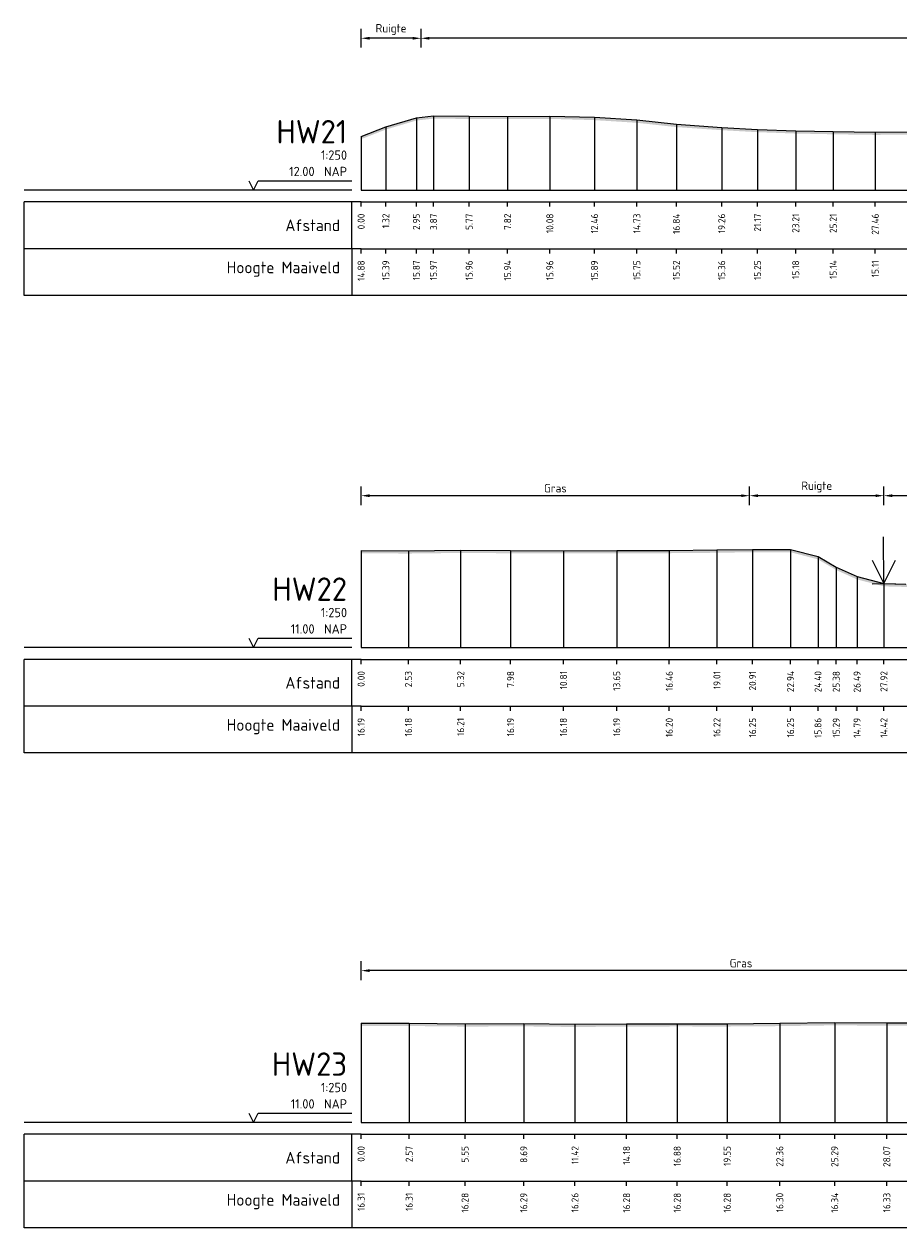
# Model space of a CAD drawing. Header units: metres. Extents: x 197882 to 206172, y 361908 to 364395.
# Tile 14 of 50: x 205766 to 205813, y 363771 to 363835. Entities that reach past the tile are written whole.
import ezdxf
from ezdxf.enums import TextEntityAlignment as Align

# ---------------------------------------------------------------- set-up
doc = ezdxf.new("R2010")
doc.units = ezdxf.units.M
doc.header["$PDMODE"] = 35
doc.header["$PDSIZE"] = 0.075
for name, color, linetype, lineweight in [('B-ME-GR-RIET-SD', 120, 'Continuous', 25), ('X-ME-AL-PROFIEL_HUIDIG MAAIVELD-GD', 252, 'Continuous', 0), ('X-XX-AL-DETAIL1-M', 7, 'Continuous', 18)]:
    doc.layers.add(name, color=color, linetype=linetype, lineweight=lineweight)
doc.layers.add('X-ME-AL-PROFIELRASTER-S', color=7, linetype='Continuous')
doc.styles.add('NLCS-ISO-ANNOTATIEF-T18', font='NLCS-ISO.ttf', dxfattribs={"height": 1.8})
doc.styles.add('NLCS-ISO-ANNOTATIVE-T18', font='NLCS-ISO.ttf', dxfattribs={"height": 1.8})
doc.dimstyles.new('NLCS-ANNOTATIEF-T18-PIJL_L2_H0', dxfattribs={"dimtxt": 2.5, "dimasz": 1.8, "dimexe": 2, "dimexo": 2, "dimgap": 0.7, "dimtad": 1, "dimzin": 0, "dimdsep": 46, "dimtxsty": 'NLCS-ISO-ANNOTATIEF-T18', "dimcen": 0, "dimdle": 2, "dimclrd": 256, "dimclre": 256, "dimclrt": 10, "dimaunit": 2, "dimadec": 0, "dimazin": 0, "dimtfac": 1, "dimtdec": 3, "dimtofl": 0, "dimtmove": 0, "dimatfit": 3, "dimfxl": 2, "dimfxlon": 1, "dimtfillclr": 256, "dimtolj": 1, "dimtzin": 0, "dimlwd": -1, "dimlwe": -1, "dimarcsym": 0})

# ---------------------------------------------------------------- blocks, each defined once
blk = doc.blocks.new('SAL-PROFIELRASTER-D')
at = {"color": 0, "linetype": 'ByBlock', "lineweight": -2, "flags": 128}
for points in [[(-2, 0), (-72, 0)], [(-24, 2), (-23, 0), (-22, 2), (-2, 2)], [(-72, -12.5), (-72, -2.5)], [(0, -2.5), (-72, -2.5)], [(-2, -12.5), (-2, -2.5)], [(0, -12.5), (-72, -12.5)]]:
    blk.add_lwpolyline(points, dxfattribs=at)
at = {"color": 0, "linetype": 'ByBlock', "lineweight": -2, "style": 'NLCS-ISO-ANNOTATIVE-T18'}
blk.add_text('NAP', height=2, dxfattribs=at).set_placement((-3, 3), align=Align.RIGHT)
blk.add_text('Afstand', height=2.5, dxfattribs=at).set_placement((-4.5, -7.5), align=Align.MIDDLE_RIGHT)
for tag, height, p in [('PROFIELNR', 5, (-3, 10)), ('SCHAAL', 2, (-3, 6.5)), ('NAP', 2, (-9.94, 3))]:
    blk.add_attdef(tag, text='', height=height, dxfattribs=at).set_placement(p, align=Align.RIGHT)
blk = doc.blocks.new('SAL-PROFIELRASTER_BALK_EIND1-D')
at = {"color": 0, "linetype": 'ByBlock', "lineweight": -2}
blk.add_line((1, -12.5), (1, -2.5), dxfattribs=at)
at = {"color": 0, "linetype": 'ByBlock', "lineweight": -2, "flags": 128}
for points in [[(0, 0), (1, 0)], [(0, -2.5), (1, -2.5)], [(0, -12.5), (1, -12.5)]]:
    blk.add_lwpolyline(points, dxfattribs=at)
blk = doc.blocks.new('SAL-PROFIELRASTER_BALK-D')
at = {"color": 0, "linetype": 'ByBlock', "lineweight": -2}
for p, q in [((-72, -12.5), (-72, -2.5)), ((-2, -2.5), (-2, -12.5)), ((0, -12.5), (-72, -12.5))]:
    blk.add_line(p, q, dxfattribs=at)
at = {"color": 0, "linetype": 'ByBlock', "lineweight": -2, "style": 'NLCS-ISO-ANNOTATIVE-T18'}
for tag, height, p in [('TITEL1', 2.5, (-4.5, -6.5)), ('TITEL2', 1.5, (-4.5, -9.5))]:
    blk.add_attdef(tag, text='', height=height, dxfattribs=at).set_placement(p, align=Align.MIDDLE_RIGHT)
blk = doc.blocks.new('SAL-PROFIELRASTER_BALK_EIND2-D')
at = {"color": 0, "linetype": 'ByBlock', "lineweight": -2}
for p, q in [((1, -2.5), (1, -12.5)), ((1, -12.5), (0, -12.5))]:
    blk.add_line(p, q, dxfattribs=at)
blk = doc.blocks.new('SAL-PROFIELRASTER_BALK_DATA-D')
at = {"color": 0, "linetype": 'ByBlock', "lineweight": -2}
blk.add_lwpolyline([(0, -3.5), (0, -2.5)], dxfattribs=at)
at = {"color": 0, "linetype": 'ByBlock', "lineweight": -2, "style": 'NLCS-ISO-ANNOTATIVE-T18'}
blk.add_attdef('GETAL', text='', height=1.5, rotation=90, dxfattribs=at).set_placement((0.75, -5), align=Align.RIGHT)
blk = doc.blocks.new('SAL-PROFIELRASTER_AANHAAL-D')
at = {"color": 9, "linetype": 'ByBlock', "lineweight": -2, "flags": 128}
blk.add_lwpolyline([(0, 1), (0, 0)], dxfattribs=at)
blk = doc.blocks.new('*D31')
at = {"layer": 'Defpoints', "color": 0, "transparency": 16777216}
for p in [(205787.059, 363834.542), (205787.059, 363826.427), (205962.44, 363826.427)]:
    blk.add_point(p, dxfattribs=at)
at = {"layer": 'X-XX-AL-DETAIL1-M', "transparency": 16777216}
for p, q in [((205787.059, 363834.042), (205787.059, 363835.042)), ((205961.99, 363834.542), (205787.509, 363834.542)), ((205962.44, 363834.042), (205962.44, 363835.042))]:
    blk.add_line(p, q, dxfattribs=at)
for points in [[(205787.509, 363834.617), (205787.509, 363834.467), (205787.059, 363834.542)], [(205961.99, 363834.617), (205961.99, 363834.467), (205962.44, 363834.542)]]:
    blk.add_solid(points, dxfattribs=at)
at = {"layer": 'X-XX-AL-DETAIL1-M', "color": 10, "transparency": 16777216, "insert": (205874.75, 363834.942), "char_height": 0.45, "attachment_point": 5, "style": 'NLCS-ISO-ANNOTATIEF-T18'}
blk.add_mtext('\\A1;Gras', dxfattribs=at)
blk = doc.blocks.new('*D33')
at = {"layer": 'Defpoints', "color": 0, "transparency": 16777216}
for p in [(205783.859, 363810.112), (205783.859, 363801.997), (205804.609, 363801.997)]:
    blk.add_point(p, dxfattribs=at)
at = {"layer": 'X-XX-AL-DETAIL1-M', "transparency": 16777216}
for p, q in [((205783.859, 363809.612), (205783.859, 363810.612)), ((205804.159, 363810.112), (205784.309, 363810.112)), ((205804.609, 363809.612), (205804.609, 363810.612))]:
    blk.add_line(p, q, dxfattribs=at)
for points in [[(205784.309, 363810.187), (205784.309, 363810.037), (205783.859, 363810.112)], [(205804.159, 363810.187), (205804.159, 363810.037), (205804.609, 363810.112)]]:
    blk.add_solid(points, dxfattribs=at)
at = {"layer": 'X-XX-AL-DETAIL1-M', "color": 10, "transparency": 16777216, "insert": (205794.234, 363810.512), "char_height": 0.45, "attachment_point": 5, "style": 'NLCS-ISO-ANNOTATIEF-T18'}
blk.add_mtext('\\A1;Gras', dxfattribs=at)
blk = doc.blocks.new('SGR-RIET DWP-SOD')
at = {"flags": 128}
for points in [[(0, 0), (-0.01, 1)], [(-0.255, 0.497), (0, 0), (0.245, 0.503)], [(-0.25, -0.003), (0.25, 0.003)]]:
    blk.add_lwpolyline(points, dxfattribs=at)
blk = doc.blocks.new('*D34')
at = {"layer": 'Defpoints', "color": 0, "transparency": 16777216}
for p in [(205811.783, 363810.112), (205811.783, 363801.997), (205822.769, 363801.997)]:
    blk.add_point(p, dxfattribs=at)
at = {"layer": 'X-XX-AL-DETAIL1-M', "transparency": 16777216}
for p, q in [((205811.783, 363809.612), (205811.783, 363810.612)), ((205822.319, 363810.112), (205812.233, 363810.112)), ((205822.769, 363809.612), (205822.769, 363810.612))]:
    blk.add_line(p, q, dxfattribs=at)
for points in [[(205812.233, 363810.187), (205812.233, 363810.037), (205811.783, 363810.112)], [(205822.319, 363810.187), (205822.319, 363810.037), (205822.769, 363810.112)]]:
    blk.add_solid(points, dxfattribs=at)
at = {"layer": 'X-XX-AL-DETAIL1-M', "color": 10, "transparency": 16777216, "insert": (205817.276, 363810.512), "char_height": 0.45, "attachment_point": 5, "style": 'NLCS-ISO-ANNOTATIEF-T18'}
blk.add_mtext('\\A1;Riet', dxfattribs=at)
blk = doc.blocks.new('*D38')
at = {"layer": 'Defpoints', "color": 0, "transparency": 16777216}
for p in [(205783.859, 363784.747), (205783.859, 363776.632), (205824.439, 363776.632)]:
    blk.add_point(p, dxfattribs=at)
at = {"layer": 'X-XX-AL-DETAIL1-M', "transparency": 16777216}
for p, q in [((205783.859, 363784.247), (205783.859, 363785.247)), ((205824.439, 363784.247), (205824.439, 363785.247)), ((205823.989, 363784.747), (205784.309, 363784.747))]:
    blk.add_line(p, q, dxfattribs=at)
for points in [[(205784.309, 363784.822), (205784.309, 363784.672), (205783.859, 363784.747)], [(205823.989, 363784.822), (205823.989, 363784.672), (205824.439, 363784.747)]]:
    blk.add_solid(points, dxfattribs=at)
at = {"layer": 'X-XX-AL-DETAIL1-M', "color": 10, "transparency": 16777216, "insert": (205804.149, 363785.147), "char_height": 0.45, "attachment_point": 5, "style": 'NLCS-ISO-ANNOTATIEF-T18'}
blk.add_mtext('\\A1;Gras', dxfattribs=at)
blk = doc.blocks.new('*D47')
at = {"layer": 'Defpoints', "color": 0, "transparency": 16777216}
for p in [(205783.859, 363834.542), (205783.859, 363826.427), (205787.059, 363826.427)]:
    blk.add_point(p, dxfattribs=at)
at = {"layer": 'X-XX-AL-DETAIL1-M', "transparency": 16777216}
for p, q in [((205783.859, 363834.042), (205783.859, 363835.042)), ((205786.609, 363834.542), (205784.309, 363834.542)), ((205787.059, 363834.042), (205787.059, 363835.042))]:
    blk.add_line(p, q, dxfattribs=at)
for points in [[(205784.309, 363834.617), (205784.309, 363834.467), (205783.859, 363834.542)], [(205786.609, 363834.617), (205786.609, 363834.467), (205787.059, 363834.542)]]:
    blk.add_solid(points, dxfattribs=at)
at = {"layer": 'X-XX-AL-DETAIL1-M', "color": 10, "transparency": 16777216, "insert": (205785.459, 363835.01), "char_height": 0.45, "attachment_point": 5, "style": 'NLCS-ISO-ANNOTATIEF-T18'}
blk.add_mtext('\\A1;Ruigte', dxfattribs=at)
blk = doc.blocks.new('*D48')
at = {"layer": 'Defpoints', "color": 0, "transparency": 16777216}
for p in [(205804.609, 363810.112), (205804.609, 363801.997), (205811.783, 363801.997)]:
    blk.add_point(p, dxfattribs=at)
at = {"layer": 'X-XX-AL-DETAIL1-M', "transparency": 16777216}
for p, q in [((205804.609, 363809.612), (205804.609, 363810.612)), ((205811.333, 363810.112), (205805.059, 363810.112)), ((205811.783, 363809.612), (205811.783, 363810.612))]:
    blk.add_line(p, q, dxfattribs=at)
for points in [[(205805.059, 363810.187), (205805.059, 363810.037), (205804.609, 363810.112)], [(205811.333, 363810.187), (205811.333, 363810.037), (205811.783, 363810.112)]]:
    blk.add_solid(points, dxfattribs=at)
at = {"layer": 'X-XX-AL-DETAIL1-M', "color": 10, "transparency": 16777216, "insert": (205808.196, 363810.579), "char_height": 0.45, "attachment_point": 5, "style": 'NLCS-ISO-ANNOTATIEF-T18'}
blk.add_mtext('\\A1;Ruigte', dxfattribs=at)

msp = doc.modelspace()

# ---------------------------------------------------------------- hatches: boundary and pattern name
at = {"layer": 'X-ME-AL-PROFIEL_HUIDIG MAAIVELD-GD'}
h = msp.add_hatch(dxfattribs=at)
h.set_pattern_fill('AGR-MAAIVELD', color=256, scale=0.05, pattern_type=2)
h.set_pattern_definition([(45, (-18.044, 287.2977), (-0.25000007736, 0.25000007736), []), (45, (-18.0797, 287.3334), (0, 0.50000015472), [0.3535535, -0.3535535]), (45, (-18.11543, 287.36912), (0, 0.50000015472), [0.3535535, -0.3535535]), (45, (-18.15164, 287.40533), (0, 0.50000015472), [0.3535535, -0.3535535]), (45, (-18.18686, 287.44055), (0, 0.50000015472), [0.3535535, -0.3535535]), (45, (-18.22257, 287.47626), (0, 0.50000015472), [0.3535535, -0.3535535]), (45, (-18.2583, 287.51198), (0, 0.50000015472), [0.3535535, -0.3535535]), (315, (-18.044, 287.2977), (0.25000007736, 0.25000007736), []), (315, (-18.0083, 287.3334), (0.50000015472, -1e-16), [0.3535535, -0.3535535]), (315, (-17.97257, 287.36912), (0.50000015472, -1e-16), [0.3535535, -0.3535535]), (315, (-17.93636, 287.40533), (0.50000015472, -1e-16), [0.3535535, -0.3535535]), (315, (-17.90114, 287.44055), (0.50000015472, -1e-16), [0.3535535, -0.3535535]), (315, (-17.86543, 287.47626), (0.50000015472, -1e-16), [0.3535535, -0.3535535]), (315, (-17.8297, 287.51198), (0.50000015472, -1e-16), [0.3535535, -0.3535535])])
h.paths.add_polyline_path([(205965.784, 363829.689), (205963.249, 363829.738), (205962.44, 363829.853), (205961.267, 363829.846), (205959.509, 363829.749), (205957.219, 363829.697), (205954.964, 363829.668), (205952.387, 363829.62), (205949.905, 363829.509), (205947.204, 363829.454), (205944.991, 363829.362), (205942.618, 363829.252), (205940.697, 363829.154), (205939.224, 363829.052), (205937.25, 363828.965), (205935.629, 363828.957), (205933.603, 363829.022), (205931.727, 363829.149), (205930.417, 363829.177), (205928.071, 363829.284), (205925.69, 363829.39), (205922.032, 363829.39), (205919.596, 363829.436), (205917.21, 363829.432), (205914.649, 363829.451), (205912.4, 363829.456), (205910.133, 363829.471), (205907.913, 363829.55), (205905.51, 363829.55), (205902.934, 363829.665), (205900.547, 363829.724), (205898.154, 363829.8), (205896.287, 363829.867), (205894.081, 363829.934), (205891.964, 363829.979), (205889.499, 363830.033), (205887.53, 363830.006), (205885.149, 363829.905), (205883.011, 363829.764), (205880.369, 363829.546), (205877.949, 363829.419), (205875.513, 363829.313), (205873.299, 363829.259), (205871.042, 363829.237), (205868.688, 363829.233), (205866.494, 363829.175), (205864.461, 363829.156), (205862.348, 363829.141), (205860.466, 363829.154), (205858.289, 363829.185), (205856.367, 363829.189), (205854.359, 363829.179), (205852.204, 363829.22), (205850.166, 363829.27), (205848.258, 363829.218), (205846.364, 363829.306), (205844.416, 363829.322), (205842.182, 363829.351), (205840.113, 363829.381), (205838.166, 363829.364), (205835.868, 363829.414), (205833.74, 363829.461), (205831.616, 363829.487), (205829.474, 363829.512), (205827.391, 363829.547), (205825.152, 363829.579), (205823.102, 363829.604), (205821.377, 363829.685), (205819.609, 363829.603), (205817.392, 363829.592), (205815.494, 363829.565), (205813.407, 363829.548), (205811.319, 363829.532), (205809.074, 363829.563), (205807.07, 363829.603), (205805.031, 363829.676), (205803.117, 363829.782), (205800.697, 363829.947), (205798.588, 363830.178), (205796.323, 363830.319), (205793.939, 363830.388), (205791.681, 363830.371), (205789.629, 363830.382), (205787.728, 363830.399), (205786.812, 363830.299), (205785.182, 363829.817), (205783.859, 363829.303), (205783.859, 363829.153), (205785.182, 363829.667), (205786.812, 363830.149), (205787.728, 363830.249), (205789.629, 363830.232), (205791.681, 363830.221), (205793.939, 363830.238), (205796.323, 363830.169), (205798.588, 363830.028), (205800.697, 363829.797), (205803.117, 363829.632), (205805.031, 363829.526), (205807.07, 363829.453), (205809.074, 363829.413), (205811.319, 363829.382), (205813.407, 363829.398), (205815.494, 363829.415), (205817.392, 363829.442), (205819.609, 363829.453), (205821.377, 363829.535), (205823.102, 363829.454), (205825.152, 363829.429), (205827.391, 363829.397), (205829.474, 363829.362), (205831.616, 363829.337), (205833.74, 363829.311), (205835.868, 363829.264), (205838.166, 363829.214), (205840.113, 363829.231), (205842.182, 363829.201), (205844.416, 363829.172), (205846.364, 363829.156), (205848.258, 363829.068), (205850.166, 363829.12), (205852.204, 363829.07), (205854.359, 363829.029), (205856.367, 363829.039), (205858.289, 363829.035), (205860.466, 363829.004), (205862.348, 363828.991), (205864.461, 363829.006), (205866.494, 363829.025), (205868.688, 363829.083), (205871.042, 363829.087), (205873.299, 363829.109), (205875.513, 363829.163), (205877.949, 363829.269), (205880.369, 363829.396), (205883.011, 363829.614), (205885.149, 363829.755), (205887.53, 363829.856), (205889.499, 363829.883), (205891.964, 363829.829), (205894.081, 363829.784), (205896.287, 363829.717), (205898.154, 363829.65), (205900.547, 363829.574), (205902.934, 363829.515), (205905.51, 363829.4), (205907.913, 363829.4), (205910.133, 363829.321), (205912.4, 363829.306), (205914.649, 363829.301), (205917.21, 363829.282), (205919.596, 363829.286), (205922.032, 363829.24), (205925.69, 363829.24), (205928.071, 363829.134), (205930.417, 363829.027), (205931.727, 363828.999), (205933.603, 363828.872), (205935.629, 363828.807), (205937.25, 363828.815), (205939.224, 363828.902), (205940.697, 363829.004), (205942.618, 363829.102), (205944.991, 363829.212), (205947.204, 363829.304), (205949.905, 363829.359), (205952.387, 363829.47), (205954.964, 363829.518), (205957.219, 363829.547), (205959.509, 363829.599), (205961.267, 363829.696), (205962.44, 363829.703), (205963.249, 363829.588), (205965.784, 363829.539)])
h = msp.add_hatch(dxfattribs=at)
h.set_pattern_fill('AGR-MAAIVELD', color=256, scale=0.05, pattern_type=2)
h.set_pattern_definition([(45, (-18.044, 300.36698), (-0.25000007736, 0.25000007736), []), (45, (-18.0797, 300.4027), (0, 0.50000015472), [0.3535535, -0.3535535]), (45, (-18.11543, 300.4384), (0, 0.50000015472), [0.3535535, -0.3535535]), (45, (-18.15164, 300.47462), (0, 0.50000015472), [0.3535535, -0.3535535]), (45, (-18.18686, 300.50984), (0, 0.50000015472), [0.3535535, -0.3535535]), (45, (-18.22257, 300.54555), (0, 0.50000015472), [0.3535535, -0.3535535]), (45, (-18.2583, 300.58127), (0, 0.50000015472), [0.3535535, -0.3535535]), (315, (-18.044, 300.36698), (0.25000007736, 0.25000007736), []), (315, (-18.0083, 300.4027), (0.50000015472, -1e-16), [0.3535535, -0.3535535]), (315, (-17.97257, 300.4384), (0.50000015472, -1e-16), [0.3535535, -0.3535535]), (315, (-17.93636, 300.47462), (0.50000015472, -1e-16), [0.3535535, -0.3535535]), (315, (-17.90114, 300.50984), (0.50000015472, -1e-16), [0.3535535, -0.3535535]), (315, (-17.86543, 300.54555), (0.50000015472, -1e-16), [0.3535535, -0.3535535]), (315, (-17.8297, 300.58127), (0.50000015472, -1e-16), [0.3535535, -0.3535535])])
h.paths.add_polyline_path([(206040.922, 363806.91), (206040.922, 363806.76), (206040.29, 363806.78), (206039.434, 363806.717), (206036.984, 363806.652), (206034.483, 363806.694), (206031.974, 363806.701), (206029.75, 363806.714), (206027.797, 363806.702), (206025.385, 363806.717), (206022.882, 363806.696), (206020.63, 363806.695), (206018.4, 363806.628), (206016.144, 363806.556), (206013.871, 363806.421), (206011.878, 363806.337), (206009.697, 363806.305), (206007.742, 363806.325), (206005.542, 363806.366), (206003.474, 363806.303), (206001.389, 363806.247), (205999.113, 363806.145), (205996.659, 363806.074), (205994.307, 363805.951), (205992.266, 363805.915), (205990.176, 363805.887), (205987.939, 363805.87), (205985.877, 363805.9), (205983.763, 363805.839), (205981.763, 363805.866), (205979.701, 363805.781), (205977.448, 363805.801), (205975.444, 363805.809), (205973.472, 363805.79), (205971.544, 363805.803), (205969.716, 363805.83), (205967.667, 363805.929), (205965.623, 363805.995), (205963.521, 363805.994), (205961.651, 363805.976), (205959.553, 363805.945), (205957.82, 363805.947), (205955.567, 363805.956), (205953.473, 363806.06), (205951.484, 363806.183), (205949.464, 363806.309), (205947.487, 363806.423), (205945.407, 363806.553), (205943.244, 363806.616), (205941.407, 363806.657), (205939.416, 363806.637), (205937.238, 363806.66), (205935.246, 363806.636), (205933.269, 363806.651), (205931.183, 363806.665), (205929.19, 363806.711), (205927.334, 363806.73), (205925.221, 363806.772), (205923.26, 363806.802), (205921.366, 363806.86), (205919.439, 363806.879), (205917.4, 363806.894), (205915.328, 363806.815), (205913.49, 363806.617), (205911.67, 363806.37), (205909.802, 363806.104), (205907.976, 363805.91), (205905.957, 363805.833), (205903.966, 363805.799), (205902.133, 363805.769), (205900.146, 363805.817), (205898.192, 363805.877), (205896.225, 363805.909), (205894.194, 363805.969), (205892.083, 363806.051), (205890.178, 363806.116), (205888.118, 363806.231), (205886.031, 363806.309), (205883.951, 363806.361), (205881.995, 363806.417), (205880.078, 363806.485), (205878.219, 363806.517), (205876.314, 363806.562), (205874.364, 363806.595), (205872.62, 363806.624), (205870.69, 363806.631), (205868.807, 363806.675), (205866.868, 363806.725), (205864.949, 363806.716), (205862.846, 363806.69), (205860.967, 363806.672), (205859.266, 363806.608), (205857.656, 363806.611), (205855.75, 363806.597), (205853.59, 363806.627), (205851.501, 363806.676), (205849.476, 363806.751), (205847.51, 363806.833), (205845.796, 363806.892), (205843.989, 363806.93), (205842.011, 363806.96), (205839.936, 363807.059), (205838.093, 363807.153), (205836.25, 363807.214), (205834.544, 363807.223), (205833.554, 363807.098), (205832.055, 363806.687), (205830.961, 363806.301), (205829.954, 363805.777), (205829.04, 363805.371), (205827.353, 363805.262), (205825.489, 363805.124), (205824.557, 363804.9), (205822.769, 363804.581), (205821.6, 363804.681), (205820.075, 363804.612), (205818.656, 363804.579), (205817.321, 363804.574), (205816.051, 363805.057), (205814.377, 363805.211), (205812.952, 363805.239), (205811.783, 363805.269), (205810.347, 363805.64), (205809.236, 363806.141), (205808.261, 363806.71), (205806.796, 363807.094), (205804.768, 363807.093), (205802.865, 363807.064), (205800.317, 363807.042), (205797.51, 363807.033), (205794.666, 363807.026), (205791.843, 363807.038), (205789.176, 363807.055), (205786.385, 363807.023), (205783.859, 363807.033), (205783.859, 363807.183), (205786.385, 363807.173), (205789.176, 363807.205), (205791.843, 363807.188), (205794.666, 363807.176), (205797.51, 363807.183), (205800.317, 363807.192), (205802.865, 363807.214), (205804.768, 363807.243), (205806.796, 363807.244), (205808.261, 363806.86), (205809.236, 363806.291), (205810.347, 363805.79), (205811.783, 363805.419), (205812.952, 363805.389), (205814.377, 363805.361), (205816.051, 363805.207), (205817.321, 363804.724), (205818.656, 363804.729), (205820.075, 363804.762), (205821.6, 363804.831), (205822.769, 363804.731), (205824.557, 363805.05), (205825.489, 363805.274), (205827.353, 363805.412), (205829.04, 363805.521), (205829.954, 363805.927), (205830.961, 363806.451), (205832.055, 363806.837), (205833.554, 363807.248), (205834.544, 363807.373), (205836.25, 363807.364), (205838.093, 363807.303), (205839.936, 363807.209), (205842.011, 363807.11), (205843.989, 363807.08), (205845.796, 363807.042), (205847.51, 363806.983), (205849.476, 363806.901), (205851.501, 363806.826), (205853.59, 363806.777), (205855.75, 363806.747), (205857.656, 363806.761), (205859.266, 363806.758), (205860.967, 363806.822), (205862.846, 363806.84), (205864.949, 363806.866), (205866.868, 363806.875), (205868.807, 363806.825), (205870.69, 363806.781), (205872.62, 363806.774), (205874.364, 363806.745), (205876.314, 363806.712), (205878.219, 363806.667), (205880.078, 363806.635), (205881.995, 363806.567), (205883.951, 363806.511), (205886.031, 363806.459), (205888.118, 363806.381), (205890.178, 363806.266), (205892.083, 363806.201), (205894.194, 363806.119), (205896.225, 363806.059), (205898.192, 363806.027), (205900.146, 363805.967), (205902.133, 363805.919), (205903.966, 363805.949), (205905.957, 363805.983), (205907.976, 363806.06), (205909.802, 363806.254), (205911.67, 363806.52), (205913.49, 363806.767), (205915.328, 363806.965), (205917.4, 363807.044), (205919.439, 363807.029), (205921.366, 363807.01), (205923.26, 363806.952), (205925.221, 363806.922), (205927.334, 363806.88), (205929.19, 363806.861), (205931.183, 363806.815), (205933.269, 363806.801), (205935.246, 363806.786), (205937.238, 363806.81), (205939.416, 363806.787), (205941.407, 363806.807), (205943.244, 363806.766), (205945.407, 363806.703), (205947.487, 363806.573), (205949.464, 363806.459), (205951.484, 363806.333), (205953.473, 363806.21), (205955.567, 363806.106), (205957.82, 363806.097), (205959.553, 363806.095), (205961.651, 363806.126), (205963.521, 363806.144), (205965.623, 363806.145), (205967.667, 363806.079), (205969.716, 363805.98), (205971.544, 363805.953), (205973.472, 363805.94), (205975.444, 363805.959), (205977.448, 363805.951), (205979.701, 363805.931), (205981.763, 363806.016), (205983.763, 363805.989), (205985.877, 363806.05), (205987.939, 363806.02), (205990.176, 363806.037), (205992.266, 363806.065), (205994.307, 363806.101), (205996.659, 363806.224), (205999.113, 363806.295), (206001.389, 363806.397), (206003.474, 363806.453), (206005.542, 363806.516), (206007.742, 363806.475), (206009.697, 363806.455), (206011.878, 363806.487), (206013.871, 363806.571), (206016.144, 363806.706), (206018.4, 363806.778), (206020.63, 363806.845), (206022.882, 363806.846), (206025.385, 363806.867), (206027.797, 363806.852), (206029.75, 363806.864), (206031.974, 363806.851), (206034.483, 363806.844), (206036.984, 363806.802), (206039.434, 363806.867), (206040.29, 363806.93)])
h = msp.add_hatch(dxfattribs=at)
h.set_pattern_fill('AGR-MAAIVELD', color=256, scale=0.05, pattern_type=2)
h.set_pattern_definition([(45, (-18.044, 312.50274), (-0.25000007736, 0.25000007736), []), (45, (-18.0797, 312.53845), (0, 0.50000015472), [0.3535535, -0.3535535]), (45, (-18.11543, 312.57417), (0, 0.50000015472), [0.3535535, -0.3535535]), (45, (-18.15164, 312.6104), (0, 0.50000015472), [0.3535535, -0.3535535]), (45, (-18.18686, 312.6456), (0, 0.50000015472), [0.3535535, -0.3535535]), (45, (-18.22257, 312.6813), (0, 0.50000015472), [0.3535535, -0.3535535]), (45, (-18.2583, 312.71703), (0, 0.50000015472), [0.3535535, -0.3535535]), (315, (-18.044, 312.50274), (0.25000007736, 0.25000007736), []), (315, (-18.0083, 312.53845), (0.50000015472, -1e-16), [0.3535535, -0.3535535]), (315, (-17.97257, 312.57417), (0.50000015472, -1e-16), [0.3535535, -0.3535535]), (315, (-17.93636, 312.6104), (0.50000015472, -1e-16), [0.3535535, -0.3535535]), (315, (-17.90114, 312.6456), (0.50000015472, -1e-16), [0.3535535, -0.3535535]), (315, (-17.86543, 312.6813), (0.50000015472, -1e-16), [0.3535535, -0.3535535]), (315, (-17.8297, 312.71703), (0.50000015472, -1e-16), [0.3535535, -0.3535535])])
h.paths.add_polyline_path([(205874.304, 363781.765), (205871.765, 363781.873), (205868.818, 363781.941), (205866.364, 363782.022), (205863.706, 363782.022), (205860.884, 363782.053), (205858.194, 363781.991), (205856.952, 363781.6), (205855.979, 363781.189), (205854.628, 363780.7), (205853.14, 363780.273), (205851.448, 363779.975), (205850.961, 363779.78), (205850.391, 363779.534), (205849.525, 363779.589), (205848.887, 363779.79), (205848.759, 363779.822), (205847.738, 363779.886), (205846.284, 363779.918), (205844.84, 363779.975), (205842.989, 363779.883), (205841.205, 363779.854), (205839.684, 363779.843), (205839.211, 363779.685), (205838.979, 363779.586), (205838.165, 363779.575), (205837.829, 363779.698), (205837.162, 363780.017), (205835.255, 363780.179), (205833.585, 363780.249), (205831.989, 363780.604), (205830.678, 363780.901), (205829.437, 363781.585), (205827.889, 363782.035), (205825.681, 363782.104), (205823.831, 363782.002), (205820.876, 363781.935), (205817.705, 363781.955), (205814.849, 363781.961), (205811.933, 363781.957), (205809.152, 363781.976), (205806.219, 363781.934), (205803.409, 363781.913), (205800.743, 363781.915), (205798.038, 363781.911), (205795.282, 363781.887), (205792.545, 363781.921), (205789.409, 363781.91), (205786.426, 363781.941), (205783.859, 363781.942), (205783.859, 363781.792), (205786.426, 363781.791), (205789.409, 363781.76), (205792.545, 363781.771), (205795.282, 363781.737), (205798.038, 363781.761), (205800.743, 363781.765), (205803.409, 363781.763), (205806.219, 363781.784), (205809.152, 363781.826), (205811.933, 363781.807), (205814.849, 363781.811), (205817.705, 363781.805), (205820.876, 363781.785), (205823.831, 363781.852), (205825.681, 363781.954), (205827.889, 363781.885), (205829.437, 363781.435), (205830.678, 363780.751), (205831.989, 363780.454), (205833.585, 363780.099), (205835.255, 363780.029), (205837.162, 363779.867), (205837.829, 363779.548), (205838.165, 363779.425), (205838.979, 363779.436), (205839.211, 363779.535), (205839.684, 363779.693), (205841.205, 363779.704), (205842.989, 363779.733), (205844.84, 363779.825), (205846.284, 363779.768), (205847.738, 363779.736), (205848.759, 363779.672), (205848.887, 363779.64), (205849.525, 363779.439), (205850.391, 363779.384), (205850.961, 363779.63), (205851.448, 363779.825), (205853.14, 363780.123), (205854.628, 363780.55), (205855.979, 363781.039), (205856.952, 363781.45), (205858.194, 363781.841), (205860.884, 363781.903), (205863.706, 363781.872), (205866.364, 363781.872), (205868.818, 363781.791), (205871.765, 363781.723), (205874.304, 363781.615)])

# ---------------------------------------------------------------- linework, layer by layer
for points in [[(205783.859, 363829.303), (205785.182, 363829.817), (205786.812, 363830.299), (205787.728, 363830.399), (205789.629, 363830.382), (205791.681, 363830.371), (205793.939, 363830.388), (205796.323, 363830.319), (205798.588, 363830.178), (205800.697, 363829.947), (205803.117, 363829.782), (205805.031, 363829.676), (205807.07, 363829.603), (205809.074, 363829.563), (205811.319, 363829.532), (205813.407, 363829.548)], [(205783.859, 363807.183), (205786.385, 363807.173), (205789.176, 363807.205), (205791.843, 363807.188), (205794.666, 363807.176), (205797.51, 363807.183), (205800.317, 363807.192), (205802.865, 363807.214), (205804.768, 363807.243), (205806.796, 363807.244), (205808.261, 363806.86), (205809.236, 363806.291), (205810.347, 363805.79), (205811.783, 363805.419), (205812.952, 363805.389)], [(205783.859, 363781.942), (205786.426, 363781.941), (205789.409, 363781.91), (205792.545, 363781.921), (205795.282, 363781.887), (205798.038, 363781.911), (205800.743, 363781.915), (205803.409, 363781.913), (205806.219, 363781.934), (205809.152, 363781.976), (205811.933, 363781.957), (205814.849, 363781.961)]]:
    msp.add_lwpolyline(points, dxfattribs=at)

# ---------------------------------------------------------------- block references
at = {"layer": 'B-ME-GR-RIET-SD', "xscale": 2.5, "yscale": 2.5, "zscale": 2.5}
msp.add_blockref('SGR-RIET DWP-SOD', (205811.783, 363805.419), dxfattribs=at)
at = {"layer": 'X-ME-AL-PROFIELRASTER-S', "xscale": 0.25, "yscale": 0.25, "zscale": 0.25}
for name, p, values in [('SAL-PROFIELRASTER-D', (205783.859, 363826.427), {'PROFIELNR': 'HW21', 'SCHAAL': '1:250', 'NAP': '12.00'}), ('SAL-PROFIELRASTER_BALK_DATA-D', (205783.859, 363826.427), {'GETAL': '0.00'}), ('SAL-PROFIELRASTER_BALK_DATA-D', (205785.182, 363826.427), {'GETAL': '1.32'}), ('SAL-PROFIELRASTER_BALK_DATA-D', (205786.812, 363826.427), {'GETAL': '2.95'}), ('SAL-PROFIELRASTER_BALK_DATA-D', (205787.728, 363826.427), {'GETAL': '3.87'}), ('SAL-PROFIELRASTER_BALK_DATA-D', (205789.629, 363826.427), {'GETAL': '5.77'}), ('SAL-PROFIELRASTER_BALK_DATA-D', (205791.681, 363826.427), {'GETAL': '7.82'}), ('SAL-PROFIELRASTER_BALK_DATA-D', (205793.939, 363826.427), {'GETAL': '10.08'}), ('SAL-PROFIELRASTER_BALK_DATA-D', (205796.323, 363826.427), {'GETAL': '12.46'}), ('SAL-PROFIELRASTER_BALK_DATA-D', (205798.588, 363826.427), {'GETAL': '14.73'}), ('SAL-PROFIELRASTER_BALK_DATA-D', (205800.697, 363826.427), {'GETAL': '16.84'}), ('SAL-PROFIELRASTER_BALK_DATA-D', (205803.117, 363826.427), {'GETAL': '19.26'}), ('SAL-PROFIELRASTER_BALK_DATA-D', (205805.031, 363826.427), {'GETAL': '21.17'}), ('SAL-PROFIELRASTER_BALK_DATA-D', (205807.07, 363826.427), {'GETAL': '23.21'}), ('SAL-PROFIELRASTER_BALK_DATA-D', (205809.074, 363826.427), {'GETAL': '25.21'}), ('SAL-PROFIELRASTER_BALK_DATA-D', (205811.319, 363826.427), {'GETAL': '27.46'}), ('SAL-PROFIELRASTER_BALK-D', (205783.859, 363823.927), {'TITEL1': 'Hoogte Maaiveld'}), ('SAL-PROFIELRASTER_BALK_DATA-D', (205783.859, 363823.927), {'GETAL': '14.88'}), ('SAL-PROFIELRASTER_BALK_DATA-D', (205785.182, 363823.927), {'GETAL': '15.39'}), ('SAL-PROFIELRASTER_BALK_DATA-D', (205786.812, 363823.927), {'GETAL': '15.87'}), ('SAL-PROFIELRASTER_BALK_DATA-D', (205787.728, 363823.927), {'GETAL': '15.97'}), ('SAL-PROFIELRASTER_BALK_DATA-D', (205789.629, 363823.927), {'GETAL': '15.96'}), ('SAL-PROFIELRASTER_BALK_DATA-D', (205791.681, 363823.927), {'GETAL': '15.94'}), ('SAL-PROFIELRASTER_BALK_DATA-D', (205793.939, 363823.927), {'GETAL': '15.96'}), ('SAL-PROFIELRASTER_BALK_DATA-D', (205796.323, 363823.927), {'GETAL': '15.89'}), ('SAL-PROFIELRASTER_BALK_DATA-D', (205798.588, 363823.927), {'GETAL': '15.75'}), ('SAL-PROFIELRASTER_BALK_DATA-D', (205800.697, 363823.927), {'GETAL': '15.52'}), ('SAL-PROFIELRASTER_BALK_DATA-D', (205803.117, 363823.927), {'GETAL': '15.36'}), ('SAL-PROFIELRASTER_BALK_DATA-D', (205805.031, 363823.927), {'GETAL': '15.25'}), ('SAL-PROFIELRASTER_BALK_DATA-D', (205807.07, 363823.927), {'GETAL': '15.18'}), ('SAL-PROFIELRASTER_BALK_DATA-D', (205809.074, 363823.927), {'GETAL': '15.14'}), ('SAL-PROFIELRASTER_BALK_DATA-D', (205811.319, 363823.927), {'GETAL': '15.11'}), ('SAL-PROFIELRASTER-D', (205783.859, 363801.997), {'PROFIELNR': 'HW22', 'SCHAAL': '1:250', 'NAP': '11.00'}), ('SAL-PROFIELRASTER_BALK_DATA-D', (205783.859, 363801.997), {'GETAL': '0.00'}), ('SAL-PROFIELRASTER_BALK_DATA-D', (205786.385, 363801.997), {'GETAL': '2.53'}), ('SAL-PROFIELRASTER_BALK_DATA-D', (205789.176, 363801.997), {'GETAL': '5.32'}), ('SAL-PROFIELRASTER_BALK_DATA-D', (205791.843, 363801.997), {'GETAL': '7.98'}), ('SAL-PROFIELRASTER_BALK_DATA-D', (205794.666, 363801.997), {'GETAL': '10.81'}), ('SAL-PROFIELRASTER_BALK_DATA-D', (205797.51, 363801.997), {'GETAL': '13.65'}), ('SAL-PROFIELRASTER_BALK_DATA-D', (205800.317, 363801.997), {'GETAL': '16.46'}), ('SAL-PROFIELRASTER_BALK_DATA-D', (205802.865, 363801.997), {'GETAL': '19.01'}), ('SAL-PROFIELRASTER_BALK_DATA-D', (205804.768, 363801.997), {'GETAL': '20.91'}), ('SAL-PROFIELRASTER_BALK_DATA-D', (205806.796, 363801.997), {'GETAL': '22.94'}), ('SAL-PROFIELRASTER_BALK_DATA-D', (205808.261, 363801.997), {'GETAL': '24.40'}), ('SAL-PROFIELRASTER_BALK_DATA-D', (205809.236, 363801.997), {'GETAL': '25.38'}), ('SAL-PROFIELRASTER_BALK_DATA-D', (205810.347, 363801.997), {'GETAL': '26.49'}), ('SAL-PROFIELRASTER_BALK_DATA-D', (205811.783, 363801.997), {'GETAL': '27.92'}), ('SAL-PROFIELRASTER_BALK-D', (205783.859, 363799.497), {'TITEL1': 'Hoogte Maaiveld'}), ('SAL-PROFIELRASTER_BALK_DATA-D', (205783.859, 363799.497), {'GETAL': '16.19'}), ('SAL-PROFIELRASTER_BALK_DATA-D', (205786.385, 363799.497), {'GETAL': '16.18'}), ('SAL-PROFIELRASTER_BALK_DATA-D', (205789.176, 363799.497), {'GETAL': '16.21'}), ('SAL-PROFIELRASTER_BALK_DATA-D', (205791.843, 363799.497), {'GETAL': '16.19'}), ('SAL-PROFIELRASTER_BALK_DATA-D', (205794.666, 363799.497), {'GETAL': '16.18'}), ('SAL-PROFIELRASTER_BALK_DATA-D', (205797.51, 363799.497), {'GETAL': '16.19'}), ('SAL-PROFIELRASTER_BALK_DATA-D', (205800.317, 363799.497), {'GETAL': '16.20'}), ('SAL-PROFIELRASTER_BALK_DATA-D', (205802.865, 363799.497), {'GETAL': '16.22'}), ('SAL-PROFIELRASTER_BALK_DATA-D', (205804.768, 363799.497), {'GETAL': '16.25'}), ('SAL-PROFIELRASTER_BALK_DATA-D', (205806.796, 363799.497), {'GETAL': '16.25'}), ('SAL-PROFIELRASTER_BALK_DATA-D', (205808.261, 363799.497), {'GETAL': '15.86'}), ('SAL-PROFIELRASTER_BALK_DATA-D', (205809.236, 363799.497), {'GETAL': '15.29'}), ('SAL-PROFIELRASTER_BALK_DATA-D', (205810.347, 363799.497), {'GETAL': '14.79'}), ('SAL-PROFIELRASTER_BALK_DATA-D', (205811.783, 363799.497), {'GETAL': '14.42'}), ('SAL-PROFIELRASTER-D', (205783.859, 363776.632), {'PROFIELNR': 'HW23', 'SCHAAL': '1:250', 'NAP': '11.00'}), ('SAL-PROFIELRASTER_BALK_DATA-D', (205783.859, 363776.632), {'GETAL': '0.00'}), ('SAL-PROFIELRASTER_BALK_DATA-D', (205786.426, 363776.632), {'GETAL': '2.57'}), ('SAL-PROFIELRASTER_BALK_DATA-D', (205789.409, 363776.632), {'GETAL': '5.55'}), ('SAL-PROFIELRASTER_BALK_DATA-D', (205792.545, 363776.632), {'GETAL': '8.69'}), ('SAL-PROFIELRASTER_BALK_DATA-D', (205795.282, 363776.632), {'GETAL': '11.42'}), ('SAL-PROFIELRASTER_BALK_DATA-D', (205798.038, 363776.632), {'GETAL': '14.18'}), ('SAL-PROFIELRASTER_BALK_DATA-D', (205800.743, 363776.632), {'GETAL': '16.88'}), ('SAL-PROFIELRASTER_BALK_DATA-D', (205803.409, 363776.632), {'GETAL': '19.55'}), ('SAL-PROFIELRASTER_BALK_DATA-D', (205806.219, 363776.632), {'GETAL': '22.36'}), ('SAL-PROFIELRASTER_BALK_DATA-D', (205809.152, 363776.632), {'GETAL': '25.29'}), ('SAL-PROFIELRASTER_BALK_DATA-D', (205811.933, 363776.632), {'GETAL': '28.07'}), ('SAL-PROFIELRASTER_BALK-D', (205783.859, 363774.132), {'TITEL1': 'Hoogte Maaiveld'}), ('SAL-PROFIELRASTER_BALK_DATA-D', (205783.859, 363774.132), {'GETAL': '16.31'}), ('SAL-PROFIELRASTER_BALK_DATA-D', (205786.426, 363774.132), {'GETAL': '16.31'}), ('SAL-PROFIELRASTER_BALK_DATA-D', (205789.409, 363774.132), {'GETAL': '16.28'}), ('SAL-PROFIELRASTER_BALK_DATA-D', (205792.545, 363774.132), {'GETAL': '16.29'}), ('SAL-PROFIELRASTER_BALK_DATA-D', (205795.282, 363774.132), {'GETAL': '16.26'}), ('SAL-PROFIELRASTER_BALK_DATA-D', (205798.038, 363774.132), {'GETAL': '16.28'}), ('SAL-PROFIELRASTER_BALK_DATA-D', (205800.743, 363774.132), {'GETAL': '16.28'}), ('SAL-PROFIELRASTER_BALK_DATA-D', (205803.409, 363774.132), {'GETAL': '16.28'}), ('SAL-PROFIELRASTER_BALK_DATA-D', (205806.219, 363774.132), {'GETAL': '16.30'}), ('SAL-PROFIELRASTER_BALK_DATA-D', (205809.152, 363774.132), {'GETAL': '16.34'}), ('SAL-PROFIELRASTER_BALK_DATA-D', (205811.933, 363774.132), {'GETAL': '16.33'})]:
    msp.add_blockref(name, p, dxfattribs=at).add_auto_attribs(values)
at = {"layer": 'X-ME-AL-PROFIELRASTER-S'}
for p, yscale in [((205786.812, 363826.427), 3.872), ((205787.728, 363826.427), 3.972), ((205789.629, 363826.427), 3.955), ((205791.681, 363826.427), 3.944000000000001), ((205793.939, 363826.427), 3.961), ((205796.323, 363826.427), 3.891999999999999), ((205798.588, 363826.427), 3.750999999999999), ((205800.697, 363826.427), 3.52), ((205783.859, 363826.427), 2.875999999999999), ((205785.182, 363826.427), 3.390000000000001), ((205803.117, 363826.427), 3.355), ((205805.031, 363826.427), 3.249000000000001), ((205807.07, 363826.427), 3.176), ((205809.074, 363826.427), 3.135999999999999), ((205811.319, 363826.427), 3.105), ((205783.859, 363801.997), 5.186), ((205786.385, 363801.997), 5.175999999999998), ((205789.176, 363801.997), 5.207999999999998), ((205791.843, 363801.997), 5.190999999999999), ((205794.666, 363801.997), 5.178999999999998), ((205797.51, 363801.997), 5.186), ((205800.317, 363801.997), 5.195), ((205802.865, 363801.997), 5.216999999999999), ((205804.768, 363801.997), 5.245999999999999), ((205806.796, 363801.997), 5.247), ((205808.261, 363801.997), 4.863), ((205809.236, 363801.997), 4.294), ((205810.347, 363801.997), 3.792999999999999), ((205811.783, 363801.997), 3.422000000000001), ((205783.859, 363776.632), 5.309999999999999), ((205786.426, 363776.632), 5.309000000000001), ((205789.409, 363776.632), 5.277999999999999), ((205792.545, 363776.632), 5.289000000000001), ((205795.282, 363776.632), 5.254999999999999), ((205798.038, 363776.632), 5.279), ((205800.743, 363776.632), 5.283000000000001), ((205803.409, 363776.632), 5.280999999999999), ((205806.219, 363776.632), 5.302), ((205809.152, 363776.632), 5.344000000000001), ((205811.933, 363776.632), 5.324999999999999)]:
    msp.add_blockref('SAL-PROFIELRASTER_AANHAAL-D', p, dxfattribs=dict(at, yscale=yscale))
at = {"layer": 'X-ME-AL-PROFIELRASTER-S', "yscale": 0.25}
for name, p, xscale, zscale in [('SAL-PROFIELRASTER_BALK_EIND1-D', (205783.859, 363826.427), 182.5505301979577, 182.5505301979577), ('SAL-PROFIELRASTER_BALK_EIND2-D', (205783.859, 363823.927), 182.5505301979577, 182.5505301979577), ('SAL-PROFIELRASTER_BALK_EIND1-D', (205783.859, 363801.997), 257.6883281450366, 257.6883281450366), ('SAL-PROFIELRASTER_BALK_EIND2-D', (205783.859, 363799.497), 257.6883281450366, 257.6883281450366), ('SAL-PROFIELRASTER_BALK_EIND1-D', (205783.859, 363776.632), 91.07036610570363, 91.07036610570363), ('SAL-PROFIELRASTER_BALK_EIND2-D', (205783.859, 363774.132), 91.07036610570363, 91.07036610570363)]:
    msp.add_blockref(name, p, dxfattribs=dict(at, xscale=xscale, zscale=zscale))

# ---------------------------------------------------------------- dimensions: what is measured, and where the dimension line sits
at = {"layer": 'X-XX-AL-DETAIL1-M'}
for base, p1, p2, text, picture, middle in [((205783.859, 363834.542), (205787.059, 363826.427), (205783.859, 363826.427), 'Ruigte', '*D47', (205785.459, 363834.542)), ((205787.059, 363834.542), (205962.44, 363826.427), (205787.059, 363826.427), 'Gras', '*D31', (205874.75, 363834.542)), ((205783.859, 363810.112), (205804.609, 363801.997), (205783.859, 363801.997), 'Gras', '*D33', (205794.234, 363810.112)), ((205804.609, 363810.112), (205811.783, 363801.997), (205804.609, 363801.997), 'Ruigte', '*D48', (205808.196, 363810.112)), ((205811.783, 363810.112), (205822.769, 363801.997), (205811.783, 363801.997), 'Riet', '*D34', (205817.276, 363810.112)), ((205783.859, 363784.747), (205824.439, 363776.632), (205783.859, 363776.632), 'Gras', '*D38', (205804.149, 363784.747))]:
    dim = msp.add_linear_dim(base=base, p1=p1, p2=p2, text=text, dimstyle='NLCS-ANNOTATIEF-T18-PIJL_L2_H0', dxfattribs=at)
    dim.commit()
    dim.dimension.update_dxf_attribs({"geometry": picture, "text_midpoint": middle, "dimtype": 160})

doc.saveas('drawing.dxf')
